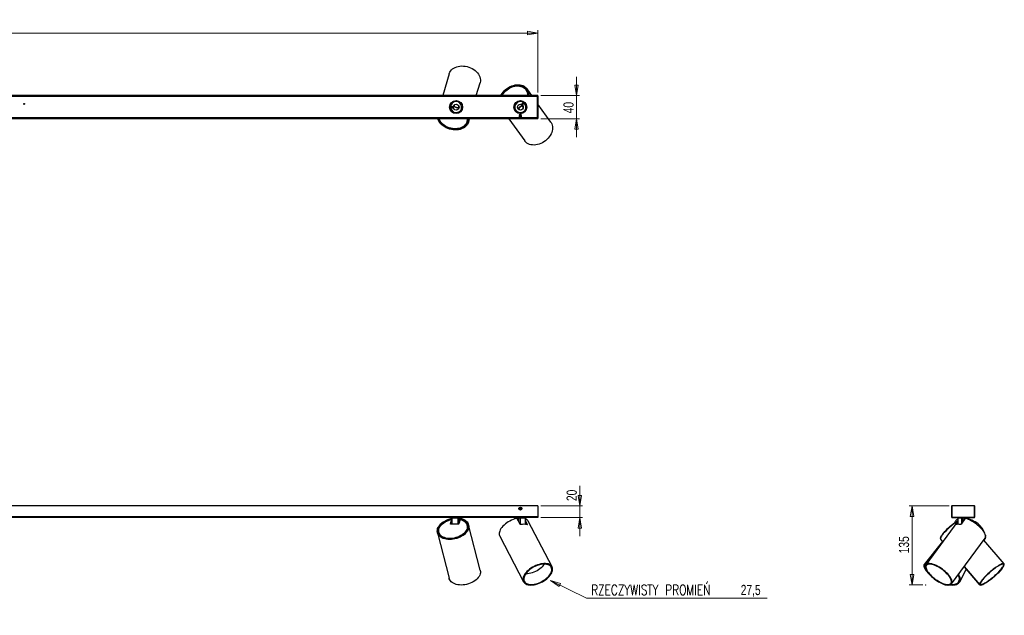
# Model space of a CAD drawing. Header units: millimetres. Extents: x 335 to 1031, y 455 to 659.
# Tile 4 of 4: x 694 to 1031, y 455 to 659. Entities that reach past the tile are written whole.
import ezdxf

# ---------------------------------------------------------------- set-up
doc = ezdxf.new("R2010")
doc.units = ezdxf.units.MM
doc.header["$PDSIZE"] = -1
doc.linetypes.add('CENTERX2', pattern=[20.32, 12.7, -2.54, 2.54, -2.54])
doc.styles.add('SLDTEXTSTYLE0', font='TXT', dxfattribs={"width": 0.75})
doc.styles.add('SLDTEXTSTYLE1', font='TXT', dxfattribs={"width": 0.75, "bigfont": 'bigfont'})
doc.dimstyles.new('SLDDIMSTYLE0', dxfattribs={"dimtxt": 3.5, "dimasz": 3.556, "dimexe": 0, "dimexo": 0.0625, "dimgap": 0.875, "dimtad": 1, "dimdec": 0, "dimlfac": 5, "dimrnd": 1e-09, "dimzin": 12, "dimdsep": 46, "dimtxsty": 'SLDTEXTSTYLE0', "dimblk1": 'CLOSED', "dimblk2": 'CLOSED', "dimsah": 1, "dimcen": 0.09, "dimadec": 0, "dimazin": 3, "dimtfac": 1, "dimtdec": 0, "dimtmove": 0, "dimatfit": 0, "dimldrblk": 'CLOSED', "dimfxl": 0, "dimfrac": 2, "dimtolj": 1, "dimtzin": 12, "dimarcsym": 0})
doc.dimstyles.new('SLDDIMSTYLE1', dxfattribs={"dimtxt": 3.5, "dimasz": 3.556, "dimexe": 0, "dimexo": 0.0625, "dimgap": 0.875, "dimtad": 0, "dimtih": 1, "dimtoh": 1, "dimdec": 1, "dimlfac": 5, "dimrnd": 1e-09, "dimzin": 12, "dimdsep": 46, "dimtxsty": 'SLDTEXTSTYLE0', "dimblk1": 'CLOSED', "dimblk2": 'CLOSED', "dimsah": 1, "dimcen": 0, "dimadec": 0, "dimazin": 3, "dimtfac": 1, "dimtdec": 1, "dimtofl": 0, "dimtmove": 0, "dimatfit": 3, "dimldrblk": 'CLOSED', "dimfxl": 0, "dimfrac": 2, "dimtolj": 1, "dimtzin": 12, "dimarcsym": 0})
doc.dimstyles.new('SLDDIMSTYLE2', dxfattribs={"dimtxt": 3.5, "dimasz": 3.556, "dimexe": 0, "dimexo": 0.0625, "dimgap": 0.875, "dimtad": 1, "dimdec": 0, "dimlfac": 5, "dimrnd": 1e-09, "dimzin": 12, "dimdsep": 46, "dimtxsty": 'SLDTEXTSTYLE0', "dimblk1": 'CLOSED', "dimblk2": 'CLOSED', "dimsah": 1, "dimcen": 0.09, "dimadec": 0, "dimazin": 3, "dimtfac": 1, "dimtdec": 0, "dimtofl": 0, "dimtmove": 0, "dimatfit": 3, "dimldrblk": 'CLOSED', "dimfxl": 0, "dimfrac": 2, "dimtolj": 1, "dimtzin": 12, "dimarcsym": 0})

# ---------------------------------------------------------------- blocks, each defined once
blk = doc.blocks.new('_Closed')
at = {"color": 0, "linetype": 'ByBlock', "lineweight": -2}
for p, q in [((-1, 0.166667), (0, 0)), ((-1, 0.166667), (-1, -0.166667)), ((0, 0), (-1, -0.166667)), ((0, 0), (-1, 0))]:
    blk.add_line(p, q, dxfattribs=at)
blk = doc.blocks.new('_D')
at = {"color": 7, "linetype": 'Continuous', "lineweight": 0}
for p, q in [((886.06, 492.65), (886.06, 499.5)), ((872.72, 492.65), (887.06, 492.65)), ((886.06, 492.65), (886.06, 488.65)), ((872.72, 488.65), (887.06, 488.65)), ((886.06, 488.65), (886.06, 482.3))]:
    blk.add_line(p, q, dxfattribs=at)
at = {"color": 7, "linetype": 'Continuous', "lineweight": 18, "xscale": 3.556, "yscale": 3.556}
for p, rotation in [((886.06, 492.65, 44.22), 270.0000000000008), ((886.06, 488.65, 44.22), 90.0000000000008)]:
    blk.add_blockref('_Closed', p, dxfattribs=dict(at, rotation=rotation))
at = {"color": 7, "linetype": 'Continuous', "lineweight": 18, "insert": (881.55, 494.33), "char_height": 3.5, "attachment_point": 1, "rotation": 90, "style": 'SLDTEXTSTYLE0'}
blk.add_mtext('20', dxfattribs=at)
blk = doc.blocks.new('_D_1')
at = {"color": 7, "linetype": 'Continuous', "lineweight": 0}
for p, q in [((876.06, 467.11), (888.38, 461.1)), ((888.38, 461.1), (950.24, 461.1))]:
    blk.add_line(p, q, dxfattribs=at)
at = {"color": 7, "linetype": 'Continuous', "lineweight": 18, "xscale": 3.556, "yscale": 3.556, "rotation": 153.9923269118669}
blk.add_blockref('_Closed', (876.06, 467.11, 8.46), dxfattribs=at)
at = {"color": 7, "linetype": 'Continuous', "lineweight": 18, "char_height": 3.5, "attachment_point": 1}
for s, insert, style in [('RZECZYWISTY PROMIEŃ', (889.97, 465.61), 'SLDTEXTSTYLE1'), ('27,5', (941.19, 465.61), 'SLDTEXTSTYLE0')]:
    blk.add_mtext(s, dxfattribs=dict(at, insert=insert, style=style))
blk = doc.blocks.new('_D_2')
at = {"color": 7, "linetype": 'Continuous', "lineweight": 0}
for p, q in [((471.72, 634.36), (471.72, 655.75)), ((871.72, 654.75), (471.72, 654.75)), ((871.72, 634.36), (871.72, 655.75))]:
    blk.add_line(p, q, dxfattribs=at)
at = {"color": 7, "linetype": 'Continuous', "lineweight": 18, "xscale": 3.556, "yscale": 3.556, "rotation": 180.0000000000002}
blk.add_blockref('_Closed', (471.72, 654.75, 18.75), dxfattribs=at)
at = {"color": 7, "linetype": 'Continuous', "lineweight": 18, "xscale": 3.556, "yscale": 3.556}
blk.add_blockref('_Closed', (871.72, 654.75, 18.75), dxfattribs=at)
at = {"color": 7, "linetype": 'Continuous', "lineweight": 18, "insert": (668.11, 659.26), "char_height": 3.5, "attachment_point": 1, "style": 'SLDTEXTSTYLE0'}
blk.add_mtext('2000', dxfattribs=at)
blk = doc.blocks.new('_D_3')
at = {"color": 7, "linetype": 'Continuous', "lineweight": 0}
for p, q in [((884.98, 633.36), (884.98, 639.71)), ((872.72, 633.36), (885.98, 633.36)), ((884.98, 633.36), (884.98, 625.36)), ((872.72, 625.36), (885.98, 625.36)), ((884.98, 625.36), (884.98, 619.01))]:
    blk.add_line(p, q, dxfattribs=at)
at = {"color": 7, "linetype": 'Continuous', "lineweight": 18, "xscale": 3.556, "yscale": 3.556}
for p, rotation in [((884.98, 633.36, 18.75), 270.0000000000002), ((884.98, 625.36, 18.75), 90.0000000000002)]:
    blk.add_blockref('_Closed', p, dxfattribs=dict(at, rotation=rotation))
at = {"color": 7, "linetype": 'Continuous', "lineweight": 18, "insert": (880.47, 627.23), "char_height": 3.5, "attachment_point": 1, "rotation": 90, "style": 'SLDTEXTSTYLE0'}
blk.add_mtext('40', dxfattribs=at)
blk = doc.blocks.new('_D_4')
at = {"color": 7, "linetype": 'Continuous', "lineweight": 0}
for p, q in [((1012.55, 492.65), (998.87, 492.65)), ((999.87, 465.57), (999.87, 492.65)), ((1003.57, 465.57), (998.87, 465.57))]:
    blk.add_line(p, q, dxfattribs=at)
at = {"color": 7, "linetype": 'Continuous', "lineweight": 18, "xscale": 3.556, "yscale": 3.556}
for p, rotation in [((999.87, 492.65), 90.0000000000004), ((999.87, 465.57), 270.0000000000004)]:
    blk.add_blockref('_Closed', p, dxfattribs=dict(at, rotation=rotation))
at = {"color": 7, "linetype": 'Continuous', "lineweight": 18, "insert": (995.36, 476.42), "char_height": 3.5, "attachment_point": 1, "rotation": 90, "style": 'SLDTEXTSTYLE0'}
blk.add_mtext('135', dxfattribs=at)

msp = doc.modelspace()

# ---------------------------------------------------------------- linework, layer by layer
at = {"color": 7, "linetype": 'Continuous', "lineweight": 25}
for p, q in [((841.355, 640.785), (839.167, 633.359)), ((850.634, 633.359), (851.906, 637.677)), ((867.773, 635.103), (867.618, 635.321)), ((867.875, 635.297), (867.716, 635.184)), ((869.627, 633.359), (868.026, 635.611)), ((868.026, 634.669), (868.142, 634.751)), ((871.722, 633.359), (471.722, 633.359)), ((871.722, 633.199), (471.722, 633.199)), ((842.738, 631.327), (842.746, 631.353)), ((865.363, 631.529), (865.399, 631.555)), ((865.422, 631.538), (865.456, 631.563)), ((865.678, 631.578), (865.692, 631.559)), ((865.997, 631.562), (866.012, 631.54)), ((866.651, 631.017), (866.149, 630.307)), ((866.475, 630.076), (866.978, 630.785)), ((871.522, 633.199), (871.522, 625.519)), ((871.522, 633.199), (871.722, 633.199)), ((871.722, 633.199), (871.722, 633.359)), ((871.722, 633.199), (871.722, 625.519)), ((841.821, 628.213), (841.829, 628.239)), ((842.693, 629.507), (841.825, 629.464)), ((841.845, 629.064), (842.713, 629.108)), ((842.005, 627.952), (842.012, 627.975)), ((842.195, 627.776), (842.154, 627.788)), ((842.238, 627.735), (842.195, 627.748)), ((842.713, 629.108), (842.693, 629.507)), ((843.085, 629.672), (843.198, 630.057)), ((844.41, 627.269), (844.403, 627.246)), ((844.541, 629.662), (844.428, 629.277)), ((844.707, 627.391), (844.699, 627.365)), ((845.624, 630.505), (845.616, 630.479)), ((863.567, 629.801), (863.552, 629.823)), ((863.655, 630.11), (863.641, 630.13)), ((863.728, 630.334), (863.763, 630.359)), ((863.754, 630.385), (863.79, 630.411)), ((865.454, 628.528), (865.222, 628.855)), ((866.149, 630.307), (866.475, 630.076)), ((866.363, 629.666), (866.595, 629.339)), ((867.878, 628.917), (867.893, 628.894)), ((876.169, 624.158), (871.722, 630.412)), ((871.722, 625.519), (471.722, 625.519)), ((871.722, 625.359), (471.722, 625.359)), ((844.132, 627.177), (844.089, 627.19)), ((844.188, 627.188), (844.148, 627.2)), ((847.456, 624.339), (847.532, 624.595)), ((847.504, 624.5), (847.691, 624.445)), ((847.765, 625.049), (847.63, 625.089)), ((847.936, 624.197), (848.278, 625.359)), ((861.818, 625.359), (867.204, 617.784)), ((865.4, 626.559), (865.322, 626.504)), ((865.322, 626.504), (865.322, 626.485)), ((866.028, 626.504), (865.322, 626.504)), ((865.322, 626.485), (865.4, 626.431)), ((866.028, 626.485), (865.322, 626.485)), ((865.4, 626.431), (865.322, 626.376)), ((865.322, 626.376), (865.322, 626.357)), ((866.028, 626.376), (865.322, 626.376)), ((865.322, 626.357), (865.4, 626.302)), ((866.028, 626.357), (865.322, 626.357)), ((865.4, 626.302), (865.322, 626.248)), ((865.322, 626.248), (865.322, 626.229)), ((866.028, 626.248), (865.322, 626.248)), ((865.322, 626.229), (865.4, 626.174)), ((866.028, 626.229), (865.322, 626.229)), ((865.4, 626.174), (865.322, 626.119)), ((865.322, 626.119), (865.322, 626.1)), ((866.028, 626.119), (865.322, 626.119)), ((865.322, 626.1), (865.4, 626.046)), ((866.028, 626.1), (865.322, 626.1)), ((865.4, 626.046), (865.322, 625.991)), ((865.322, 625.991), (865.322, 625.972)), ((866.028, 625.991), (865.322, 625.991)), ((865.322, 625.972), (865.4, 625.917)), ((866.028, 625.972), (865.322, 625.972)), ((865.4, 625.917), (865.322, 625.863)), ((865.322, 625.863), (865.322, 625.844)), ((866.028, 625.863), (865.322, 625.863)), ((865.322, 625.844), (865.4, 625.789)), ((866.028, 625.844), (865.322, 625.844)), ((865.4, 625.789), (865.322, 625.734)), ((865.322, 625.734), (865.322, 625.715)), ((866.028, 625.734), (865.322, 625.734)), ((865.322, 625.715), (865.4, 625.661)), ((866.028, 625.715), (865.322, 625.715)), ((865.4, 625.661), (865.322, 625.606)), ((865.322, 625.606), (865.322, 625.587)), ((866.028, 625.606), (865.322, 625.606)), ((865.322, 625.587), (865.4, 625.532)), ((866.028, 625.587), (865.322, 625.587)), ((865.722, 626.959), (865.355, 626.591)), ((865.355, 626.591), (865.4, 626.559)), ((866.09, 626.591), (865.355, 626.591)), ((865.4, 625.532), (865.381, 625.519)), ((865.969, 626.559), (865.4, 626.559)), ((865.969, 626.431), (865.4, 626.431)), ((865.969, 626.302), (865.4, 626.302)), ((865.969, 626.174), (865.4, 626.174)), ((865.969, 626.046), (865.4, 626.046)), ((865.969, 625.917), (865.4, 625.917)), ((865.969, 625.789), (865.4, 625.789)), ((865.969, 625.661), (865.4, 625.661)), ((865.969, 625.532), (865.4, 625.532)), ((865.448, 627.156), (865.433, 627.178)), ((866.09, 626.591), (865.722, 626.959)), ((866.044, 626.559), (865.969, 626.559)), ((866.044, 626.431), (865.969, 626.431)), ((866.044, 626.302), (865.969, 626.302)), ((866.044, 626.174), (865.969, 626.174)), ((866.044, 626.046), (865.969, 626.046)), ((866.044, 625.917), (865.969, 625.917)), ((866.044, 625.789), (865.969, 625.789)), ((866.044, 625.661), (865.969, 625.661)), ((866.044, 625.532), (865.969, 625.532)), ((866.122, 626.504), (866.028, 626.504)), ((866.122, 626.485), (866.028, 626.485)), ((866.122, 626.376), (866.028, 626.376)), ((866.122, 626.357), (866.028, 626.357)), ((866.122, 626.248), (866.028, 626.248)), ((866.122, 626.229), (866.028, 626.229)), ((866.122, 626.119), (866.028, 626.119)), ((866.122, 626.1), (866.028, 626.1)), ((866.122, 625.991), (866.028, 625.991)), ((866.122, 625.972), (866.028, 625.972)), ((866.122, 625.863), (866.028, 625.863)), ((866.122, 625.844), (866.028, 625.844)), ((866.122, 625.734), (866.028, 625.734)), ((866.122, 625.715), (866.028, 625.715)), ((866.122, 625.606), (866.028, 625.606)), ((866.122, 625.587), (866.028, 625.587)), ((866.044, 626.559), (866.09, 626.591)), ((866.122, 626.504), (866.044, 626.559)), ((866.044, 626.431), (866.122, 626.485)), ((866.122, 626.376), (866.044, 626.431)), ((866.044, 626.302), (866.122, 626.357)), ((866.122, 626.248), (866.044, 626.302)), ((866.044, 626.174), (866.122, 626.229)), ((866.122, 626.119), (866.044, 626.174)), ((866.044, 626.046), (866.122, 626.1)), ((866.122, 625.991), (866.044, 626.046)), ((866.044, 625.917), (866.122, 625.972)), ((866.122, 625.863), (866.044, 625.917)), ((866.044, 625.789), (866.122, 625.844)), ((866.122, 625.734), (866.044, 625.789)), ((866.044, 625.661), (866.122, 625.715)), ((866.122, 625.606), (866.044, 625.661)), ((866.044, 625.532), (866.122, 625.587)), ((866.064, 625.519), (866.044, 625.532)), ((866.122, 626.485), (866.122, 626.504)), ((866.122, 626.357), (866.122, 626.376)), ((866.122, 626.229), (866.122, 626.248)), ((866.122, 626.1), (866.122, 626.119)), ((866.122, 625.972), (866.122, 625.991)), ((866.122, 625.844), (866.122, 625.863)), ((866.122, 625.715), (866.122, 625.734)), ((866.122, 625.587), (866.122, 625.606)), ((871.522, 625.519), (871.722, 625.519)), ((871.722, 625.359), (871.722, 625.519)), ((871.722, 492.648), (471.722, 492.648)), ((871.722, 492.648), (871.722, 488.968)), ((1013.389, 492.648), (1013.549, 492.648)), ((1013.389, 492.648), (1013.389, 488.968)), ((1013.549, 492.648), (1013.549, 489.008)), ((1021.229, 492.648), (1013.549, 492.648)), ((1013.549, 492.648), (1013.549, 488.968)), ((1021.229, 489.008), (1021.229, 492.648)), ((1021.229, 488.968), (1021.229, 492.648)), ((1021.229, 492.648), (1021.389, 492.648)), ((1021.389, 488.968), (1021.389, 492.648)), ((865.495, 491.707), (865.574, 491.924)), ((865.495, 491.707), (865.644, 491.531)), ((865.801, 491.965), (865.574, 491.924)), ((865.644, 491.531), (865.871, 491.571)), ((865.801, 491.965), (865.95, 491.788)), ((865.95, 491.788), (865.871, 491.571)), ((871.722, 488.968), (471.722, 488.968)), ((871.722, 488.648), (471.722, 488.648)), ((841.746, 486.518), (842.031, 487.426)), ((844.507, 486.451), (841.821, 486.451)), ((841.894, 486.451), (842.036, 486.905)), ((842.02, 488.45), (842.041, 486.451)), ((844.402, 488.449), (842.235, 488.449)), ((845.1, 488.037), (844.624, 486.518)), ((845.413, 488.449), (844.775, 488.449)), ((845.248, 488.294), (845.182, 488.084)), ((845.185, 488.016), (845.182, 488.028)), ((845.389, 488.345), (845.322, 488.134)), ((845.424, 488.337), (845.425, 488.45)), ((847.581, 485.781), (847.506, 486.078)), ((851.961, 470.596), (847.99, 486.201)), ((863.847, 488.45), (863.85, 488.197)), ((865.212, 488.449), (863.903, 488.449)), ((865.646, 486.38), (864.677, 488.237)), ((867.472, 488.449), (865.63, 488.449)), ((867.572, 486.342), (867.598, 488.45)), ((867.579, 486.895), (867.892, 486.295)), ((867.584, 487.351), (868.091, 486.38)), ((876.562, 471.784), (868.419, 487.39)), ((871.722, 488.968), (871.722, 488.648)), ((1015.526, 487.427), (1004.568, 472.494)), ((1013.389, 488.968), (1013.549, 488.968)), ((1013.709, 488.808), (1013.709, 488.648)), ((1013.709, 488.808), (1021.069, 488.808)), ((1013.709, 488.648), (1021.069, 488.648)), ((1013.749, 488.808), (1021.029, 488.808)), ((1014.74, 487.419), (1014.466, 486.901)), ((1014.908, 486.38), (1015.529, 487.226)), ((1015.229, 486.351), (1015.534, 486.767)), ((1015.511, 488.45), (1015.521, 487.611)), ((1015.514, 488.45), (1015.539, 486.371)), ((1016.879, 488.449), (1015.569, 488.449)), ((1018.01, 488.237), (1016.646, 486.38)), ((1019.138, 488.449), (1017.297, 488.449)), ((1019.259, 487.992), (1019.265, 488.45)), ((1019.264, 488.193), (1019.267, 488.45)), ((1021.069, 488.648), (1021.069, 488.808)), ((1021.229, 488.968), (1021.389, 488.968)), ((837.33, 483.489), (841.3, 467.884)), ((837.805, 484.625), (837.804, 484.625)), ((837.814, 483.612), (837.89, 483.315)), ((847.569, 484.625), (847.555, 484.625)), ((858.667, 482.301), (866.81, 466.695)), ((1010.262, 480.506), (1004.072, 472.641)), ((1009.62, 481.25), (1010.362, 480.39)), ((1013.436, 465.986), (1024.888, 481.591)), ((1031.424, 472.835), (1024.416, 480.948)), ((1024.516, 480.832), (1024.998, 481.444)), ((867.718, 469.372), (867.539, 469.375)), ((1016.199, 466.666), (1018.449, 470.917)), ((1017.701, 471.798), (1022.889, 465.682)), ((1017.739, 471.85), (1023.099, 465.645)), ((1011.966, 465.559), (1012.127, 465.567)), ((1023.294, 465.561), (1023.234, 465.559))]:
    msp.add_line(p, q, dxfattribs=at)
at = {"color": 7, "linetype": 'CENTERX2'}
for p, q in [((471.722, 633.227), (871.722, 633.227)), ((871.722, 625.49), (471.722, 625.49))]:
    msp.add_line(p, q, dxfattribs=at)
at = {"color": 8, "linetype": 'Continuous', "lineweight": 25}
for p, q in [((871.522, 633.039), (471.922, 633.039)), ((865.374, 625.679), (661.071, 625.679)), ((871.522, 625.679), (866.071, 625.679)), ((841.746, 486.518), (841.758, 486.472)), ((842.235, 488.449), (842.256, 486.451)), ((844.39, 486.451), (844.402, 488.449)), ((844.775, 488.449), (844.766, 486.972)), ((845.412, 488.34), (845.413, 488.449)), ((863.903, 488.449), (863.906, 488.214)), ((865.214, 487.207), (865.212, 488.449)), ((865.63, 488.449), (865.634, 486.402)), ((867.446, 486.354), (867.472, 488.449)), ((868.02, 486.268), (868.091, 486.38)), ((1014.908, 486.38), (1014.981, 486.299)), ((1015.569, 488.449), (1015.595, 486.37)), ((1016.882, 486.701), (1016.879, 488.449)), ((1017.297, 488.449), (1017.299, 487.27)), ((1019.133, 488.045), (1019.138, 488.449))]:
    msp.add_line(p, q, dxfattribs=at)
at = {"color": 7, "linetype": 'Continuous', "lineweight": 25, "flags": 128}
for points in [[(841.355, 640.785), (841.39, 640.897), (841.573, 641.327), (841.821, 641.731), (842.133, 642.102), (842.503, 642.435), (842.927, 642.727), (843.399, 642.973), (843.914, 643.171), (844.464, 643.317), (845.042, 643.409), (845.64, 643.448), (846.252, 643.431), (846.869, 643.359), (847.482, 643.234), (848.085, 643.057), (848.668, 642.829), (849.225, 642.555), (849.748, 642.238), (850.23, 641.881), (850.666, 641.49), (851.049, 641.069), (851.374, 640.624), (851.637, 640.161), (851.835, 639.686), (851.966, 639.206), (852.027, 638.725), (852.017, 638.251), (851.937, 637.79), (851.906, 637.677)], [(859.05, 633.359), (859.142, 633.529), (859.454, 634.027), (859.818, 634.504), (860.23, 634.955), (860.684, 635.374), (861.175, 635.755), (861.696, 636.093), (862.24, 636.385), (862.802, 636.626), (863.372, 636.813), (863.945, 636.944), (864.513, 637.017), (865.068, 637.032), (865.604, 636.988), (866.114, 636.885), (866.591, 636.726), (867.028, 636.511), (867.422, 636.245), (867.765, 635.929), (868.055, 635.569), (868.287, 635.168), (868.459, 634.733), (868.567, 634.268), (868.612, 633.779), (868.599, 633.359)], [(859.322, 633.359), (859.336, 633.385), (859.633, 633.875), (859.983, 634.345), (860.382, 634.788), (860.825, 635.2), (861.304, 635.573), (861.814, 635.903), (862.348, 636.186), (862.898, 636.417), (863.457, 636.594), (864.017, 636.713), (864.571, 636.774), (865.11, 636.776), (865.628, 636.718), (866.118, 636.601), (866.573, 636.427), (866.986, 636.198), (867.351, 635.917), (867.665, 635.589), (867.923, 635.218), (868.12, 634.808), (868.255, 634.366), (868.325, 633.897), (868.331, 633.408), (868.327, 633.359)], [(859.504, 633.359), (859.594, 633.518), (859.909, 633.998), (860.276, 634.454), (860.691, 634.881), (861.148, 635.272), (861.64, 635.621), (862.159, 635.924), (862.699, 636.176), (863.25, 636.374), (863.806, 636.514), (864.359, 636.594), (864.899, 636.614), (865.42, 636.573), (865.913, 636.471), (866.372, 636.31), (866.789, 636.093), (867.16, 635.823), (867.477, 635.503), (867.738, 635.138), (867.937, 634.734), (868.073, 634.296), (868.142, 633.83), (868.146, 633.359)], [(843.293, 631.537), (843.341, 631.53), (843.355, 631.528)], [(845.207, 630.983), (845.22, 630.977), (845.264, 630.956)], [(842.739, 629.542), (842.849, 629.527), (842.956, 629.546), (843.039, 629.597), (843.085, 629.672), (843.087, 629.761), (843.045, 629.848), (842.966, 629.922), (842.916, 629.95)], [(843.006, 629.57), (843.331, 629.396), (843.694, 629.261)], [(843.198, 630.057), (843.201, 630.146), (843.181, 630.199)], [(843.694, 629.261), (844.071, 629.178), (844.439, 629.148)], [(844.633, 629.771), (844.587, 629.737), (844.541, 629.662)], [(865.663, 629.442), (865.364, 629.197), (865.114, 628.926)], [(865.484, 628.388), (865.485, 628.445), (865.454, 628.528)], [(866.332, 629.792), (865.993, 629.644), (865.663, 629.442)], [(866.474, 630.019), (866.394, 629.942), (866.343, 629.846), (866.332, 629.749), (866.363, 629.666), (866.431, 629.61), (866.526, 629.589), (866.633, 629.606), (866.686, 629.628)], [(866.595, 629.339), (866.663, 629.283), (866.718, 629.266)], [(867.7, 628.35), (867.665, 628.317), (867.655, 628.307)], [(848.048, 625.359), (848.059, 625.169), (848.039, 624.701), (847.95, 624.247), (847.793, 623.812), (847.571, 623.401), (847.286, 623.021), (846.942, 622.676), (846.543, 622.37), (846.095, 622.107), (845.602, 621.891), (845.072, 621.724), (844.512, 621.608), (843.927, 621.546), (843.327, 621.537), (842.718, 621.582), (842.108, 621.681), (841.505, 621.831), (840.917, 622.031), (840.351, 622.279), (839.815, 622.572), (839.315, 622.905), (838.858, 623.274), (838.449, 623.675), (838.095, 624.102), (837.798, 624.551), (837.564, 625.015), (837.434, 625.359)], [(847.756, 625.359), (847.764, 624.987), (847.71, 624.536), (847.588, 624.101), (847.398, 623.688), (847.143, 623.304), (846.827, 622.953), (846.454, 622.641), (846.03, 622.371), (845.559, 622.147), (845.048, 621.973), (844.505, 621.85), (843.936, 621.781), (843.35, 621.766), (842.755, 621.805), (842.158, 621.899), (841.568, 622.045), (840.993, 622.242), (840.441, 622.487), (839.919, 622.776), (839.435, 623.106), (838.995, 623.473), (838.605, 623.87), (838.27, 624.294), (837.996, 624.737), (837.785, 625.194), (837.726, 625.359)], [(847.561, 625.359), (847.567, 624.998), (847.51, 624.551), (847.382, 624.121), (847.186, 623.715), (846.924, 623.339), (846.6, 622.998), (846.218, 622.696), (845.785, 622.44), (845.306, 622.231), (844.789, 622.074), (844.24, 621.97), (843.669, 621.921), (843.083, 621.928), (842.491, 621.991), (841.901, 622.109), (841.323, 622.279), (840.763, 622.5), (840.232, 622.768), (839.736, 623.08), (839.282, 623.431), (838.877, 623.815), (838.528, 624.228), (838.239, 624.662), (838.014, 625.113), (837.921, 625.359)], [(866.081, 627.188), (866.069, 627.182), (866.025, 627.16)], [(876.169, 624.158), (876.235, 624.062), (876.46, 623.652), (876.624, 623.207), (876.723, 622.733), (876.756, 622.236), (876.723, 621.722), (876.625, 621.199), (876.462, 620.672), (876.237, 620.15), (875.953, 619.638), (875.613, 619.144), (875.222, 618.673), (874.784, 618.233), (874.307, 617.828), (873.795, 617.464), (873.256, 617.146), (872.696, 616.877), (872.123, 616.662), (871.544, 616.504), (870.968, 616.403), (870.4, 616.362), (869.85, 616.381), (869.323, 616.46), (868.827, 616.598), (868.369, 616.793), (867.953, 617.042), (867.587, 617.343), (867.273, 617.69), (867.204, 617.784)], [(845.389, 488.345), (845.897, 488.195), (846.365, 488.001), (846.784, 487.767), (847.152, 487.496), (847.461, 487.191), (847.71, 486.856), (847.894, 486.495), (848.011, 486.113), (848.059, 485.715), (848.039, 485.306), (847.95, 484.891), (847.793, 484.476), (847.571, 484.065), (847.286, 483.664), (846.942, 483.278), (846.543, 482.912), (846.095, 482.571), (845.602, 482.259), (845.072, 481.98), (844.512, 481.738), (843.927, 481.535), (843.327, 481.375), (842.718, 481.259), (842.108, 481.188), (841.505, 481.165), (840.917, 481.188), (840.351, 481.259), (839.815, 481.375), (839.315, 481.535), (838.858, 481.738), (838.449, 481.98), (838.095, 482.259), (837.798, 482.571), (837.564, 482.912), (837.394, 483.278), (837.292, 483.664), (837.259, 484.065), (837.295, 484.476), (837.399, 484.891), (837.57, 485.306), (837.807, 485.715), (838.105, 486.113), (838.462, 486.495), (838.872, 486.856), (839.331, 487.191), (839.832, 487.496), (840.369, 487.767), (840.936, 488.001), (841.524, 488.195), (842.021, 488.322)], [(845.322, 488.134), (845.813, 487.978), (846.26, 487.78), (846.658, 487.542), (847.002, 487.267), (847.286, 486.958), (847.507, 486.621), (847.661, 486.26), (847.747, 485.879), (847.764, 485.484), (847.71, 485.08), (847.588, 484.673), (847.398, 484.268), (847.143, 483.872), (846.827, 483.488), (846.454, 483.124), (846.03, 482.782), (845.559, 482.469), (845.048, 482.189), (844.505, 481.944), (843.936, 481.74), (843.35, 481.578), (842.755, 481.46), (842.158, 481.389), (841.568, 481.366), (840.993, 481.389), (840.441, 481.46), (839.919, 481.578), (839.435, 481.74), (838.995, 481.944), (838.605, 482.189), (838.27, 482.469), (837.996, 482.782), (837.785, 483.124), (837.641, 483.488), (837.565, 483.872), (837.56, 484.268), (837.624, 484.673), (837.757, 485.08), (837.957, 485.484), (838.221, 485.879), (838.546, 486.26), (838.928, 486.621), (839.36, 486.958), (839.837, 487.267), (840.354, 487.542), (840.901, 487.78), (841.473, 487.978), (842.023, 488.125)], [(845.1, 488.037), (845.596, 487.893), (846.048, 487.704), (846.451, 487.474), (846.799, 487.206), (847.087, 486.903), (847.311, 486.571), (847.466, 486.213), (847.552, 485.835), (847.567, 485.443), (847.51, 485.042), (847.382, 484.639), (847.186, 484.238), (846.924, 483.846), (846.6, 483.469), (846.218, 483.112), (845.785, 482.78), (845.306, 482.478), (844.789, 482.21), (844.24, 481.981), (843.669, 481.794), (843.083, 481.651), (842.491, 481.554), (841.901, 481.506), (841.323, 481.506), (840.763, 481.554), (840.232, 481.651), (839.736, 481.794), (839.282, 481.981), (838.877, 482.21), (838.528, 482.478), (838.239, 482.78), (838.014, 483.112), (837.856, 483.469), (837.769, 483.846), (837.753, 484.238), (837.808, 484.639), (837.934, 485.042), (838.128, 485.443), (838.389, 485.835), (838.712, 486.213), (839.092, 486.571), (839.524, 486.903), (840.002, 487.206), (840.518, 487.474), (841.066, 487.704), (841.637, 487.893), (842.025, 487.994)], [(841.821, 486.451), (841.803, 486.453), (841.786, 486.456), (841.771, 486.463), (841.759, 486.471), (841.75, 486.481), (841.745, 486.493), (841.744, 486.505), (841.746, 486.518)], [(842.235, 488.449), (842.234, 488.488), (842.23, 488.525), (842.225, 488.56), (842.218, 488.59), (842.21, 488.614), (842.2, 488.633), (842.189, 488.644), (842.178, 488.648)], [(844.402, 488.449), (844.401, 488.488), (844.398, 488.525), (844.392, 488.56), (844.385, 488.59), (844.377, 488.614), (844.367, 488.633), (844.357, 488.644), (844.346, 488.648)], [(864.41, 488.345), (863.841, 488.195), (863.268, 488.001), (862.698, 487.767), (862.14, 487.496), (861.599, 487.191), (861.083, 486.856), (860.598, 486.495), (860.151, 486.113), (859.748, 485.715), (859.393, 485.306), (859.091, 484.891), (858.846, 484.476), (858.661, 484.065), (858.538, 483.664), (858.479, 483.278), (858.485, 482.912), (858.555, 482.571), (858.667, 482.301)], [(865.746, 488.648), (865.724, 488.644), (865.702, 488.633), (865.682, 488.614), (865.665, 488.59), (865.65, 488.56), (865.639, 488.525), (865.633, 488.488), (865.63, 488.449)], [(867.588, 488.648), (867.565, 488.644), (867.543, 488.633), (867.523, 488.614), (867.506, 488.59), (867.492, 488.56), (867.481, 488.525), (867.474, 488.488), (867.472, 488.449)], [(1015.526, 487.495), (1015.083, 487.191), (1014.622, 486.856), (1014.15, 486.495), (1013.674, 486.113), (1013.199, 485.715), (1012.731, 485.306), (1012.277, 484.891), (1011.842, 484.476), (1011.432, 484.065), (1011.052, 483.664), (1010.706, 483.278), (1010.4, 482.912), (1010.137, 482.571), (1009.921, 482.259), (1009.754, 481.98), (1009.639, 481.738), (1009.576, 481.535), (1009.568, 481.375), (1009.613, 481.259), (1009.62, 481.25)], [(1009.577, 481.539), (1009.607, 481.738), (1009.691, 481.98), (1009.828, 482.259), (1010.016, 482.571), (1010.253, 482.912), (1010.537, 483.278), (1010.862, 483.664), (1011.226, 484.065), (1011.623, 484.476), (1012.048, 484.891), (1012.497, 485.306), (1012.963, 485.715), (1013.44, 486.113), (1013.922, 486.495), (1014.403, 486.856), (1014.878, 487.191), (1015.339, 487.496), (1015.524, 487.613)], [(1010.195, 482.649), (1010.283, 482.782), (1010.529, 483.124), (1010.82, 483.488), (1011.152, 483.872), (1011.522, 484.268), (1011.923, 484.673), (1012.35, 485.08), (1012.798, 485.484), (1013.261, 485.879), (1013.731, 486.26), (1014.203, 486.621), (1014.67, 486.958), (1015.126, 487.267), (1015.525, 487.518)], [(1017.413, 488.648), (1017.39, 488.644), (1017.369, 488.633), (1017.349, 488.614), (1017.331, 488.59), (1017.317, 488.56), (1017.306, 488.525), (1017.299, 488.488), (1017.297, 488.449)], [(1024.888, 481.591), (1024.974, 481.738), (1025.048, 481.98), (1025.062, 482.259), (1025.018, 482.571), (1024.916, 482.912), (1024.756, 483.278), (1024.542, 483.664), (1024.275, 484.065), (1023.96, 484.476), (1023.599, 484.891), (1023.199, 485.306), (1022.763, 485.715), (1022.298, 486.113), (1021.81, 486.495), (1021.304, 486.856), (1020.787, 487.191), (1020.266, 487.496), (1019.747, 487.767), (1019.238, 488.001), (1018.744, 488.195), (1018.271, 488.345)], [(1019.254, 488.648), (1019.232, 488.644), (1019.21, 488.633), (1019.19, 488.614), (1019.173, 488.59), (1019.158, 488.56), (1019.148, 488.525), (1019.141, 488.488), (1019.138, 488.449)], [(1024.611, 483.548), (1024.585, 483.664), (1024.458, 484.065), (1024.268, 484.476), (1024.019, 484.891), (1023.713, 485.306), (1023.355, 485.715), (1022.949, 486.113), (1022.5, 486.495), (1022.014, 486.856), (1021.497, 487.191), (1020.956, 487.496), (1020.397, 487.767), (1019.829, 488.001), (1019.261, 488.193)], [(1025.009, 482.609), (1025.019, 482.571), (1025.061, 482.353)], [(869.318, 465.559), (869.844, 465.583), (870.395, 465.655), (870.962, 465.773), (871.539, 465.937), (872.117, 466.144), (872.69, 466.391), (873.25, 466.675), (873.79, 466.992), (874.302, 467.339), (874.78, 467.711), (875.217, 468.102), (875.609, 468.509), (875.95, 468.925), (876.235, 469.345), (876.46, 469.764), (876.624, 470.175), (876.723, 470.575), (876.756, 470.957), (876.723, 471.317), (876.625, 471.65), (876.462, 471.951), (876.237, 472.217), (875.953, 472.444), (875.613, 472.63), (875.222, 472.771), (874.784, 472.866), (874.307, 472.914), (873.795, 472.914), (873.256, 472.866), (872.696, 472.771), (872.123, 472.63), (871.544, 472.444), (870.968, 472.217), (870.4, 471.951), (869.85, 471.65), (869.323, 471.317), (868.827, 470.957), (868.369, 470.575), (867.953, 470.175), (867.587, 469.764), (867.273, 469.345), (867.018, 468.925), (866.823, 468.509), (866.691, 468.102), (866.625, 467.711), (866.625, 467.339), (866.69, 466.992), (866.821, 466.675), (867.015, 466.391), (867.27, 466.144), (867.583, 465.937), (867.949, 465.773), (868.364, 465.655), (868.822, 465.583), (869.318, 465.559)], [(869.447, 465.76), (869.954, 465.784), (870.485, 465.854), (871.032, 465.97), (871.587, 466.13), (872.144, 466.333), (872.695, 466.574), (873.232, 466.852), (873.748, 467.162), (874.237, 467.5), (874.691, 467.862), (875.104, 468.242), (875.471, 468.636), (875.787, 469.037), (876.047, 469.442), (876.249, 469.844), (876.388, 470.238), (876.465, 470.618), (876.476, 470.98), (876.423, 471.318), (876.305, 471.628), (876.126, 471.905), (875.886, 472.147), (875.589, 472.349), (875.24, 472.51), (874.842, 472.626), (874.402, 472.696), (873.926, 472.719), (873.418, 472.696), (872.888, 472.626), (872.341, 472.51), (871.785, 472.349), (871.228, 472.147), (870.678, 471.905), (870.14, 471.628), (869.624, 471.318), (869.136, 470.98), (868.682, 470.618), (868.269, 470.238), (867.902, 469.844), (867.586, 469.442), (867.325, 469.037), (867.124, 468.636), (866.984, 468.242), (866.908, 467.862), (866.897, 467.5), (866.95, 467.162), (867.067, 466.852), (867.247, 466.574), (867.487, 466.333), (867.783, 466.13), (868.133, 465.97), (868.53, 465.854), (868.97, 465.784), (869.447, 465.76)], [(873.948, 472.719), (873.881, 472.618), (873.584, 472.224), (873.235, 471.836), (872.839, 471.46), (872.401, 471.102), (871.927, 470.767), (871.425, 470.459), (870.901, 470.183), (870.362, 469.943), (869.817, 469.741), (869.272, 469.581), (868.736, 469.465), (868.216, 469.395), (867.718, 469.372)], [(1004.88, 472.919), (1004.675, 472.914), (1004.418, 472.866), (1004.213, 472.771), (1004.063, 472.63), (1003.969, 472.444), (1003.933, 472.217), (1003.955, 471.951), (1004.035, 471.65), (1004.172, 471.317), (1004.363, 470.957), (1004.608, 470.575), (1004.901, 470.175), (1005.24, 469.764), (1005.621, 469.345), (1006.037, 468.925), (1006.484, 468.509), (1006.956, 468.102), (1007.447, 467.711), (1007.95, 467.339), (1008.459, 466.992), (1008.967, 466.675), (1009.468, 466.391), (1009.954, 466.144), (1010.421, 465.937), (1010.86, 465.773), (1011.268, 465.655), (1011.638, 465.583), (1011.966, 465.559), (1011.966, 465.559)], [(1004.71, 472.689), (1004.525, 472.626), (1004.356, 472.51), (1004.242, 472.349), (1004.184, 472.147), (1004.183, 471.905), (1004.238, 471.628), (1004.35, 471.318), (1004.517, 470.98), (1004.736, 470.618), (1005.005, 470.238), (1005.235, 469.946)], [(1012.333, 465.559), (1012.674, 465.583), (1012.968, 465.655), (1013.21, 465.773), (1013.397, 465.937), (1013.527, 466.144), (1013.598, 466.391), (1013.609, 466.675), (1013.56, 466.992), (1013.451, 467.339), (1013.284, 467.711), (1013.062, 468.102), (1012.787, 468.509), (1012.462, 468.925), (1012.092, 469.345), (1011.682, 469.764), (1011.237, 470.175), (1010.763, 470.575), (1010.266, 470.957), (1009.752, 471.317), (1009.229, 471.65), (1008.703, 471.951), (1008.18, 472.217), (1007.668, 472.444), (1007.174, 472.63), (1006.703, 472.771), (1006.263, 472.866), (1005.858, 472.914), (1005.494, 472.914), (1005.176, 472.866), (1004.908, 472.771), (1004.693, 472.63), (1004.534, 472.444), (1004.433, 472.217), (1004.392, 471.951), (1004.412, 471.65), (1004.491, 471.317), (1004.628, 470.957), (1004.823, 470.575), (1005.072, 470.175), (1005.373, 469.764), (1005.721, 469.345), (1006.111, 468.925), (1006.539, 468.509), (1007, 468.102), (1007.486, 467.711), (1007.992, 467.339), (1008.512, 466.992), (1009.037, 466.675), (1009.563, 466.391), (1010.081, 466.144), (1010.585, 465.937), (1011.068, 465.773), (1011.524, 465.655), (1011.948, 465.583), (1012.333, 465.559)], [(1012.151, 465.76), (1012.479, 465.784), (1012.761, 465.854), (1012.992, 465.97), (1013.168, 466.13), (1013.289, 466.333), (1013.351, 466.574), (1013.355, 466.852), (1013.299, 467.162), (1013.186, 467.5), (1013.016, 467.862), (1012.792, 468.242), (1012.516, 468.636), (1012.193, 469.037), (1011.827, 469.442), (1011.422, 469.844), (1010.985, 470.238), (1010.521, 470.618), (1010.037, 470.98), (1009.538, 471.318), (1009.032, 471.628), (1008.526, 471.905), (1008.026, 472.147), (1007.54, 472.349), (1007.073, 472.51), (1006.632, 472.626), (1006.223, 472.696), (1005.852, 472.719), (1005.524, 472.696), (1005.242, 472.626), (1005.012, 472.51), (1004.835, 472.349), (1004.715, 472.147), (1004.652, 471.905), (1004.649, 471.628), (1004.704, 471.318), (1004.817, 470.98), (1004.987, 470.618), (1005.212, 470.238), (1005.487, 469.844), (1005.81, 469.442), (1006.177, 469.037), (1006.581, 468.636), (1007.018, 468.242), (1007.482, 467.862), (1007.967, 467.5), (1008.465, 467.162), (1008.971, 466.852), (1009.477, 466.574), (1009.977, 466.333), (1010.464, 466.13), (1010.93, 465.97), (1011.371, 465.854), (1011.78, 465.784), (1012.151, 465.76)], [(1023.341, 465.559), (1023.544, 465.583), (1023.795, 465.655), (1024.091, 465.773), (1024.429, 465.937), (1024.804, 466.144), (1025.21, 466.391), (1025.644, 466.675), (1026.098, 466.992), (1026.568, 467.339), (1027.047, 467.711), (1027.528, 468.102), (1028.006, 468.509), (1028.474, 468.925), (1028.927, 469.345), (1029.358, 469.764), (1029.761, 470.175), (1030.132, 470.575), (1030.466, 470.957), (1030.757, 471.317), (1031.004, 471.65), (1031.201, 471.951), (1031.347, 472.217), (1031.44, 472.444), (1031.478, 472.63), (1031.461, 472.771), (1031.39, 472.866), (1031.265, 472.914), (1031.087, 472.914), (1030.86, 472.866), (1030.586, 472.771), (1030.268, 472.63), (1029.911, 472.444), (1029.52, 472.217), (1029.099, 471.951), (1028.655, 471.65), (1028.192, 471.317), (1027.717, 470.957), (1027.236, 470.575), (1026.755, 470.175), (1026.281, 469.764), (1025.82, 469.345), (1025.378, 468.925), (1024.96, 468.509), (1024.572, 468.102), (1024.219, 467.711), (1023.906, 467.339), (1023.637, 466.992), (1023.415, 466.675), (1023.243, 466.391), (1023.123, 466.144), (1023.058, 465.937), (1023.047, 465.773), (1023.091, 465.655), (1023.189, 465.583), (1023.341, 465.559)], [(1023.555, 465.76), (1023.75, 465.784), (1023.994, 465.854), (1024.281, 465.97), (1024.609, 466.13), (1024.972, 466.333), (1025.366, 466.574), (1025.787, 466.852), (1026.227, 467.162), (1026.681, 467.5), (1027.143, 467.862), (1027.606, 468.242), (1028.065, 468.636), (1028.513, 469.037), (1028.944, 469.442), (1029.352, 469.844), (1029.732, 470.238), (1030.079, 470.618), (1030.387, 470.98), (1030.654, 471.318), (1030.874, 471.628), (1031.046, 471.905), (1031.166, 472.147), (1031.233, 472.349), (1031.247, 472.51), (1031.207, 472.626), (1031.114, 472.696), (1030.968, 472.719), (1030.773, 472.696), (1030.53, 472.626), (1030.242, 472.51), (1029.915, 472.349), (1029.551, 472.147), (1029.157, 471.905), (1028.737, 471.628), (1028.297, 471.318), (1027.843, 470.98), (1027.381, 470.618), (1026.917, 470.238), (1026.458, 469.844), (1026.01, 469.442), (1025.579, 469.037), (1025.171, 468.636), (1024.791, 468.242), (1024.444, 467.862), (1024.136, 467.5), (1023.87, 467.162), (1023.649, 466.852), (1023.478, 466.574), (1023.357, 466.333), (1023.29, 466.13), (1023.276, 465.97), (1023.316, 465.854), (1023.409, 465.784), (1023.555, 465.76)], [(851.961, 470.596), (851.966, 470.575), (852.027, 470.175), (852.017, 469.764), (851.937, 469.345), (851.788, 468.925), (851.572, 468.509), (851.291, 468.102), (850.95, 467.711), (850.552, 467.339), (850.103, 466.992), (849.609, 466.675), (849.076, 466.391), (848.511, 466.144), (847.922, 465.937), (847.316, 465.773), (846.701, 465.655), (846.085, 465.583), (845.476, 465.559)], [(1013.212, 465.775), (1013.61, 465.76), (1014.083, 465.784), (1014.519, 465.854), (1014.912, 465.97), (1015.256, 466.13), (1015.548, 466.333), (1015.782, 466.574), (1015.957, 466.852), (1016.069, 467.162), (1016.117, 467.5), (1016.1, 467.862), (1016.019, 468.242), (1015.875, 468.636), (1015.672, 469.033)], [(1013.741, 465.559), (1014.233, 465.583), (1014.686, 465.655), (1015.096, 465.773), (1015.457, 465.937), (1015.765, 466.144), (1016.014, 466.391), (1016.203, 466.675), (1016.328, 466.992), (1016.389, 467.339), (1016.383, 467.711), (1016.312, 468.102), (1016.175, 468.509), (1015.976, 468.925), (1015.804, 469.213)], [(1030.977, 471.613), (1030.781, 471.317), (1030.513, 470.957), (1030.201, 470.575), (1029.848, 470.175), (1029.459, 469.764), (1029.039, 469.345), (1028.594, 468.925), (1028.129, 468.509), (1027.65, 468.102), (1027.164, 467.711), (1026.677, 467.339), (1026.195, 466.992), (1025.725, 466.675), (1025.272, 466.391), (1024.843, 466.144), (1024.443, 465.937), (1024.243, 465.844)], [(845.476, 465.559), (844.882, 465.583), (844.311, 465.655), (843.77, 465.773), (843.266, 465.937), (842.807, 466.144), (842.397, 466.391), (842.042, 466.675), (841.747, 466.992), (841.516, 467.339), (841.352, 467.711), (841.3, 467.884)], [(1012.305, 465.56), (1012.278, 465.559), (1012.105, 465.565)], [(1012.869, 465.624), (1013.218, 465.583), (1013.741, 465.559)]]:
    msp.add_lwpolyline(points, dxfattribs=at)
at = {"color": 7, "linetype": 'Continuous', "lineweight": 25}
for centre, radius in [((843.722, 629.359), 2.22), ((843.722, 629.359), 2.2), ((865.722, 629.359), 2.22), ((865.722, 629.359), 2.2), ((843.722, 629.359), 1), ((865.722, 629.359), 1), ((865.722, 491.748), 0.5), ((865.722, 491.748), 0.4), ((865.722, 491.748), 0.357), ((865.722, 491.748), 0.322)]:
    msp.add_circle(centre, radius, dxfattribs=at)
at = {"color": 7, "linetype": 'Continuous'}
msp.add_circle((695.722, 630.459), 0.164, dxfattribs=at)
at = {"color": 7, "linetype": 'Continuous', "lineweight": 25}
for centre, radius, start, end in [((865.304, 633.393), 3.004, 359.34228, 34.69423), ((843.722, 629.359), 1.9, 188.91662, 176.83197), ((865.722, 629.359), 1.9, 60.7429, 48.65825), ((844.158, 630.883), 1.628, 228.61142, 254.04558), ((844.183, 630.876), 1.628, 253.12946, 278.56362), ((844.695, 629.245), 0.269, 173.13806, 259.83925), ((844.661, 629.167), 0.258, 76.72519, 154.90774), ((865.031, 628.665), 0.269, 44.96433, 131.66553), ((864.991, 628.739), 0.258, 308.55146, 26.73402), ((866.63, 628.059), 1.628, 124.95574, 150.3899), ((866.652, 628.075), 1.628, 100.43765, 125.87186), ((844.837, 625.386), 2.809, 343.65473, 359.44949), ((1013.749, 489.008), 0.2, 180, 270), ((1021.029, 489.008), 0.2, 270, 0), ((841.82, 488.448), 0.2, 1.10382, 90), ((844.514, 486.574), 0.123, 266.46181, 333.10444), ((844.971, 488.452), 0.196, 91.20249, 180.68073), ((845.609, 488.452), 0.196, 91.20249, 180.68073), ((845.625, 488.448), 0.2, 90, 179.9124), ((845.385, 485.25), 2.259, 340.85524, 13.58399), ((863.647, 488.448), 0.2, 0.98302, 90), ((863.719, 488.465), 0.184, 355.20244, 83.64697), ((865.029, 488.465), 0.184, 355.20244, 83.64697), ((866.969, 480.959), 5.412, 78.71116, 101.28884), ((866.794, 486.51), 1.848, 28.43311, 64.33861), ((867.798, 488.448), 0.2, 90, 179.62629), ((1025.999, 470.556), 19.886, 124.16904, 139.38027), ((1013.709, 488.968), 0.32, 180, 270), ((1013.709, 488.968), 0.16, 180, 270), ((1016.324, 486.553), 1.805, 116.52365, 151.32223), ((1015.636, 483.631), 2.741, 74.04725, 105.95275), ((1015.311, 488.448), 0.2, 1.00753, 90), ((1015.314, 488.448), 0.2, 0.98302, 90), ((1015.386, 488.465), 0.184, 355.20244, 83.64697), ((1016.695, 488.465), 0.184, 355.20244, 83.64697), ((1019.465, 488.448), 0.2, 90, 179.62629), ((1019.467, 488.448), 0.2, 90, 179.6509), ((1021.069, 488.968), 0.32, 270, 0), ((1021.069, 488.968), 0.16, 270, 0), ((840.058, 483.89), 2.243, 194.84479, 227.81569), ((1024.077, 481.968), 1.06, 330.33491, 23.26637), ((1023.184, 465.965), 0.409, 223.81767, 276.97506)]:
    msp.add_arc(centre, radius, start, end, dxfattribs=at)
at = {"color": 8, "linetype": 'Continuous', "lineweight": 25}
for centre, major_axis, ratio, start_param, end_param in [((842.32, 488.448), (0.3, -0.002), 0.0039354, 1.8573893, 3.1413111), ((845.125, 488.448), (0.3, 0.002), 0.0039354, 5.9966685, 6.2834724), ((864.147, 488.448), (0.3, -0.002), 0.0013695, 3.143082, 3.7596822), ((867.298, 488.448), (0.3, 0.002), 0.0013695, 6.2812533, 7.2358159), ((1015.811, 488.448), (0.3, -0.002), 0.0012845, 2.6077161, 3.143071), ((1015.814, 488.448), (0.3, -0.002), 0.0013695, 3.143082, 3.7596822), ((1018.965, 488.448), (0.3, 0.002), 0.0013695, 6.2812533, 7.2358159)]:
    msp.add_ellipse(centre, major_axis=major_axis, ratio=ratio, start_param=start_param, end_param=end_param, dxfattribs=at)
at = {"color": 7, "linetype": 'Continuous', "lineweight": 25}
for centre, major_axis, ratio, start_param, end_param in [((844.487, 488.448), (0.3, 0.001), 0.0072234, 0.2863868, 1.857107), ((865.456, 488.448), (0.3, 0), 0.0081122, 0.9527873, 2.5235075), ((1017.123, 488.448), (0.3, 0), 0.0081122, 0.9527873, 2.5235075)]:
    msp.add_ellipse(centre, major_axis=major_axis, ratio=ratio, start_param=start_param, end_param=end_param, dxfattribs=at)
for points, knots in [([(845.322, 488.134), (845.302, 488.137), (845.262, 488.144), (845.213, 488.13), (845.183, 488.099), (845.175, 488.062), (845.18, 488.037), (845.182, 488.028)], [0, 0, 0, 0, 0.2292901, 0.458851, 0.6807541, 0.8919063, 1, 1, 1, 1]), ([(845.249, 488.293), (845.253, 488.302), (845.26, 488.325), (845.294, 488.346), (845.339, 488.354), (845.374, 488.348), (845.389, 488.345)], [0, 0, 0, 0, 0.2006283, 0.4793038, 0.7681403, 1, 1, 1, 1]), ([(864.677, 488.237), (864.667, 488.253), (864.646, 488.285), (864.593, 488.322), (864.53, 488.346), (864.466, 488.354), (864.427, 488.348), (864.41, 488.345)], [0, 0, 0, 0, 0.2036816, 0.4072558, 0.6138972, 0.8280731, 1, 1, 1, 1]), ([(865.91, 486.266), (865.887, 486.264), (865.843, 486.26), (865.772, 486.276), (865.709, 486.307), (865.667, 486.345), (865.652, 486.371), (865.646, 486.38)], [0, 0, 0, 0, 0.2233625, 0.4467857, 0.6679299, 0.8821371, 1, 1, 1, 1]), ([(868.091, 486.38), (868.098, 486.364), (868.112, 486.332), (868.112, 486.295), (868.096, 486.27), (868.067, 486.26), (868.04, 486.264), (868.029, 486.266)], [0, 0, 0, 0, 0.2054225, 0.4107139, 0.6196713, 0.8359707, 1, 1, 1, 1]), ([(1014.883, 486.266), (1014.874, 486.264), (1014.857, 486.26), (1014.851, 486.276), (1014.861, 486.307), (1014.883, 486.345), (1014.901, 486.371), (1014.908, 486.38)], [0, 0, 0, 0, 0.2233625, 0.4467857, 0.6679299, 0.8821371, 1, 1, 1, 1]), ([(1016.646, 486.38), (1016.633, 486.364), (1016.606, 486.332), (1016.549, 486.295), (1016.489, 486.27), (1016.433, 486.26), (1016.402, 486.264), (1016.389, 486.266)], [0, 0, 0, 0, 0.2054225, 0.4107139, 0.6196713, 0.8359707, 1, 1, 1, 1]), ([(1018.271, 488.345), (1018.252, 488.349), (1018.214, 488.355), (1018.146, 488.34), (1018.083, 488.309), (1018.037, 488.272), (1018.017, 488.246), (1018.01, 488.237)], [0, 0, 0, 0, 0.2275837, 0.4554043, 0.6765559, 0.888193, 1, 1, 1, 1])]:
    msp.add_open_spline(points, degree=3, knots=knots, dxfattribs=at)
at = {"color": 7, "linetype": 'Continuous', "lineweight": 0}
for p in [(1004.568, 465.567), (1012.127, 465.567)]:
    msp.add_point(p, dxfattribs=at)

# ---------------------------------------------------------------- dimensions: what is measured, and where the dimension line sits
at = {"color": 7, "linetype": 'Continuous', "lineweight": 18}
dim = msp.add_linear_dim(base=(471.722, 654.75), p1=(871.722, 633.359), p2=(471.722, 633.359), dimstyle='SLDDIMSTYLE2', dxfattribs=at)
dim.commit()
dim.dimension.update_dxf_attribs({"geometry": '_D_2', "text_midpoint": (673.279, 654.75), "dimtype": 160})
for base, p1, p2, dimstyle, picture, middle in [((884.983, 625.359), (871.722, 633.359), (871.722, 625.359), 'SLDDIMSTYLE0', '_D_3', (884.983, 629.819)), ((886.062, 488.648), (871.722, 492.648), (871.722, 488.648), 'SLDDIMSTYLE0', '_D', (886.062, 496.917)), ((999.87, 492.648), (1004.568, 465.567), (1013.549, 492.648), 'SLDDIMSTYLE2', '_D_4', (999.87, 480.3))]:
    dim = msp.add_linear_dim(base=base, p1=p1, p2=p2, angle=90, dimstyle=dimstyle, dxfattribs=at)
    dim.commit()
    dim.dimension.update_dxf_attribs({"geometry": picture, "text_midpoint": middle, "dimtype": 160})
dim = msp.add_radius_dim(center=(871.686, 469.24), mpoint=(876.057, 467.108), text='RZECZYWISTY PROMIEŃ<>', dimstyle='SLDDIMSTYLE1', dxfattribs=at)
dim.commit()
dim.dimension.update_dxf_attribs({"geometry": '_D_1', "text_midpoint": (920.102, 463.874), "dimtype": 164})

doc.saveas('drawing.dxf')
